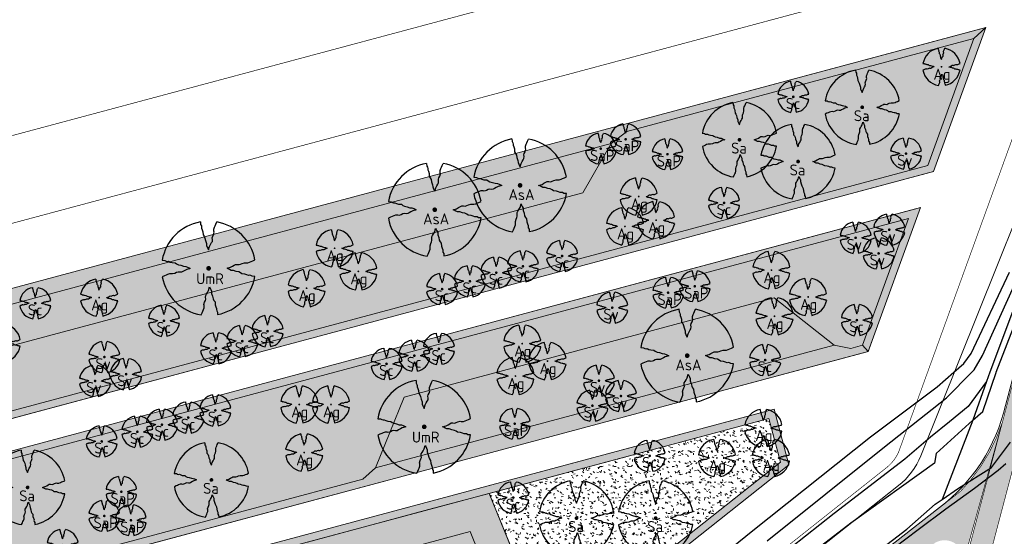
# Model space of a CAD drawing. Header units: metres. Extents: x 102000 to 105000, y 414600 to 420766.
# Tile 101 of 256: x 103096 to 103253, y 418174 to 418256. Entities that reach past the tile are written whole.
import ezdxf

# ---------------------------------------------------------------- set-up
doc = ezdxf.new("R2010")
doc.units = ezdxf.units.M
doc.layers.get('0').update_dxf_attribs({"color": 8})
for name, color, linetype, lineweight in [('00-Ontwerp DKIV', 8, 'Continuous', 0), ('N-GV-GR-BOOM-S', 7, 'Continuous', 25), ('N-WE-GR-BOOM-T35-500', 50, 'Continuous', 35), ('N-WE-GR-GRAS-A', 252, 'Continuous', 18), ('N-WE-GR-GRAS-G', 8, 'Continuous', 18), ('N-WE-GR-OEVERBEPLANTING-A', 252, 'Continuous', 18), ('N-WE-GR-OEVERBEPLANTING-G', 7, 'Continuous', 18)]:
    doc.layers.add(name, color=color, linetype=linetype, lineweight=lineweight)
doc.layers.add('N-WE-GW-WATERGANG_SLOOT_INSTEEK-G', color=7, linetype='Continuous', lineweight=5, true_color=0x00ff01)
doc.styles.add('NLCS-ISO-M500-T35', font='NLCS-ISO.ttf', dxfattribs={"height": 1.75})
pattern_1 = [(0, (0, 0), (2.5, 2.5), [0.3, -2]), (45, (1, 0.5), (-0.282842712, 4.666904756), [0.3, -2]), (30, (0.2, 0.3), (0.568653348, 3.21506351), [0.3, -2]), (15, (0.8, 1.2), (0.964067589, 1.8112354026), [0.3, -2]), (135, (0.4, 5), (-0.070710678, -1.6263455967), [0.3, -2]), (150, (3, 1), (0.5392304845, -1.4660254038), [0.3, -2]), (165, (0.6, 0.1), (0.358630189, -1.752536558), [0.3, -2]), (85, (1, 1), (-2.181693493, 2.600041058), [0.3, -2]), (100, (0, 0), (-2.780294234, 1.946782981), [0.3, -2])]
pattern_2 = [(60, (104972.4853, 420070.89315), (-0.2886752, 0.49999988), [0.144338, -0.433013]), (120, (104972.4853, 420070.89315), (-0.5773502, -1.2e-07), [0.144338, -0.433013]), (270, (104972.4853, 420070.89315), (0.288675, -0.5), [0.125, -0.875])]

# ---------------------------------------------------------------- blocks, each defined once
blk = doc.blocks.new('N-SGR-BOOM_1E GROOTTE')
at = {"ltscale": 0.1}
h = blk.add_hatch(color=256, dxfattribs=at)
edge = h.paths.add_edge_path()
edge.add_arc((-0.002, 0.003), 0.15, 0, 360)
at = {"flags": 128}
for points in [[(-0.524, 2.958), (-0.514, 2.787), (-0.463, 2.705), (-0.451, 2.624), (-0.454, 2.555), (-0.41, 2.449), (-0.369, 2.321), (-0.356, 2.131), (-0.288, 2.041), (-0.234, 1.929), (-0.203, 1.77), (-0.139, 1.593), (-0.134, 1.454), (-0.085, 1.345), (-0.039, 1.25), (-0.004, 1.179), (0.061, 1.399), (0.129, 1.522), (0.191, 1.639), (0.24, 1.72), (0.246, 1.833), (0.231, 1.95), (0.258, 2.041), (0.313, 2.15), (0.354, 2.3), (0.34, 2.361), (0.339, 2.502), (0.381, 2.619), (0.426, 2.713), (0.467, 2.821), (0.53, 2.955)], [(-2.958, 0.518), (-2.785, 0.508), (-2.702, 0.459), (-2.622, 0.446), (-2.554, 0.452), (-2.446, 0.406), (-2.32, 0.364), (-2.13, 0.35), (-2.041, 0.283), (-1.924, 0.226), (-1.766, 0.196), (-1.593, 0.135), (-1.453, 0.13), (-1.344, 0.081), (-1.25, 0.035), (-1.177, -0.002), (-1.397, -0.066), (-1.521, -0.134), (-1.638, -0.196), (-1.719, -0.245), (-1.831, -0.249), (-1.949, -0.235), (-2.041, -0.263), (-2.149, -0.317), (-2.297, -0.358), (-2.359, -0.345), (-2.501, -0.346), (-2.617, -0.388), (-2.711, -0.431), (-2.82, -0.47), (-2.954, -0.535)], [(2.952, -0.515), (2.779, -0.505), (2.697, -0.455), (2.618, -0.442), (2.55, -0.448), (2.439, -0.402), (2.313, -0.36), (2.125, -0.346), (2.034, -0.281), (1.92, -0.225), (1.763, -0.193), (1.588, -0.131), (1.446, -0.126), (1.339, -0.077), (1.244, -0.03), (1.172, 0.006), (1.392, 0.07), (1.515, 0.137), (1.632, 0.2), (1.712, 0.249), (1.824, 0.254), (1.944, 0.238), (2.034, 0.267), (2.142, 0.32), (2.292, 0.363), (2.354, 0.349), (2.494, 0.348), (2.612, 0.389), (2.706, 0.436), (2.815, 0.475), (2.95, 0.538)], [(-0.479, -2.958), (-0.414, -2.824), (-0.373, -2.716), (-0.33, -2.623), (-0.289, -2.505), (-0.288, -2.365), (-0.303, -2.3), (-0.26, -2.151), (-0.208, -2.042), (-0.18, -1.952), (-0.193, -1.835), (-0.188, -1.724), (-0.138, -1.643), (-0.075, -1.526), (-0.007, -1.401), (0.055, -1.181), (0.093, -1.254), (0.137, -1.347), (0.186, -1.456), (0.192, -1.595), (0.254, -1.772), (0.284, -1.931), (0.34, -2.042), (0.407, -2.134), (0.422, -2.322), (0.463, -2.45), (0.508, -2.558), (0.502, -2.626), (0.516, -2.708), (0.565, -2.788), (0.576, -2.941)]]:
    blk.add_lwpolyline(points, dxfattribs=at)
for start, end in [(100.00022, 170.10982), (10.29993, 79.79197), (190.32413, 260.84325), (281.09456, 350.06209)]:
    blk.add_arc((-0.002, 0.003), 3, start, end)
blk = doc.blocks.new('N-SGR-BOOM_3E GROOTTE')
at = {"ltscale": 0.1}
h = blk.add_hatch(color=256, dxfattribs=at)
edge = h.paths.add_edge_path()
edge.add_arc((0, 0), 0.15, 0, 360)
at = {"flags": 128}
for points in [[(-0.3, 1.67), (-0.29, 1.57), (-0.26, 1.52), (-0.25, 1.48), (-0.26, 1.44), (-0.23, 1.38), (-0.21, 1.31), (-0.2, 1.2), (-0.16, 1.15), (-0.13, 1.09), (-0.12, 1), (-0.08, 0.9), (-0.08, 0.82), (-0.05, 0.76), (-0.02, 0.7), (0, 0.66), (0.03, 0.79), (0.07, 0.86), (0.11, 0.92), (0.13, 0.97), (0.14, 1.03), (0.13, 1.1), (0.14, 1.15), (0.18, 1.21), (0.2, 1.29), (0.19, 1.33), (0.19, 1.41), (0.21, 1.47), (0.24, 1.53), (0.26, 1.59), (0.3, 1.66)], [(-1.66, 0.29), (-1.57, 0.29), (-1.52, 0.26), (-1.48, 0.25), (-1.44, 0.26), (-1.38, 0.23), (-1.31, 0.21), (-1.2, 0.2), (-1.15, 0.16), (-1.08, 0.13), (-0.99, 0.11), (-0.9, 0.08), (-0.82, 0.07), (-0.76, 0.05), (-0.7, 0.02), (-0.66, 0), (-0.79, -0.04), (-0.86, -0.07), (-0.92, -0.11), (-0.97, -0.14), (-1.03, -0.14), (-1.1, -0.13), (-1.15, -0.15), (-1.21, -0.18), (-1.29, -0.2), (-1.33, -0.19), (-1.41, -0.19), (-1.47, -0.22), (-1.53, -0.24), (-1.59, -0.26), (-1.66, -0.3)], [(1.66, -0.29), (1.56, -0.28), (1.52, -0.25), (1.47, -0.25), (1.43, -0.25), (1.37, -0.22), (1.3, -0.2), (1.19, -0.19), (1.14, -0.16), (1.08, -0.12), (0.99, -0.11), (0.89, -0.07), (0.81, -0.07), (0.75, -0.04), (0.7, -0.02), (0.66, 0), (0.78, 0.04), (0.85, 0.08), (0.92, 0.11), (0.96, 0.14), (1.03, 0.14), (1.09, 0.14), (1.14, 0.15), (1.2, 0.18), (1.29, 0.21), (1.32, 0.2), (1.4, 0.2), (1.47, 0.22), (1.52, 0.25), (1.58, 0.27), (1.66, 0.3)], [(-0.27, -1.66), (-0.23, -1.59), (-0.21, -1.53), (-0.19, -1.47), (-0.16, -1.41), (-0.16, -1.33), (-0.17, -1.29), (-0.15, -1.21), (-0.12, -1.15), (-0.1, -1.1), (-0.11, -1.03), (-0.11, -0.97), (-0.08, -0.92), (-0.04, -0.86), (0, -0.79), (0.03, -0.66), (0.05, -0.7), (0.08, -0.76), (0.1, -0.82), (0.11, -0.9), (0.14, -0.99), (0.16, -1.08), (0.19, -1.15), (0.23, -1.2), (0.24, -1.3), (0.26, -1.38), (0.28, -1.44), (0.28, -1.48), (0.29, -1.52), (0.32, -1.57), (0.32, -1.65)]]:
    blk.add_lwpolyline(points, dxfattribs=at)
for start, end in [(100.0002, 170.1098), (10.2999, 79.792), (190.3241, 260.8433), (281.0946, 350.0621)]:
    blk.add_arc((0, 0), 1.69, start, end)

msp = doc.modelspace()

# ---------------------------------------------------------------- hatches: boundary and pattern name
at = {"layer": '00-Ontwerp DKIV', "transparency": 33554623}
h = msp.add_hatch(color=256, dxfattribs=at)
h.dxf.hatch_style = 1
edge = h.paths.add_edge_path()
edge.add_line((103241.91, 418172.84), (103237.04, 418169.06))
edge.add_line((103237.04, 418169.06), (103224.72, 418159.5))
edge.add_line((103224.72, 418159.5), (103195.29, 418136.67))
edge.add_line((103195.29, 418136.67), (103174.07, 418118.98))
edge.add_line((103174.07, 418118.98), (103159.55, 418107.67))
edge.add_arc((103154.64, 418113.98), 8, 239.3558, 307.9233, ccw=False)
edge.add_line((103150.56, 418107.09), (103131.39, 418118.45))
edge.add_line((103131.39, 418118.45), (103050.7, 418168.02))
edge.add_line((103050.7, 418168.02), (102961.68, 418219.86))
edge.add_arc((102976.78, 418245.78), 30, 197.9142, 239.7855, ccw=False)
edge.add_line((102948.23, 418236.55), (102929.49, 418296.41))
edge.add_line((102929.49, 418296.41), (102902.99, 418381.02))
edge.add_line((102902.99, 418381.02), (102900.73, 418389.55))
edge.add_line((102900.73, 418389.55), (102895.37, 418414.58))
edge.add_line((102895.37, 418414.58), (102885.66, 418462.03))
edge.add_line((102885.66, 418462.03), (102882.45, 418479.37))
edge.add_line((102882.45, 418479.37), (102872.36, 418525.43))
edge.add_line((102872.36, 418525.43), (102857.35, 418587.99))
edge.add_line((102857.35, 418587.99), (102844.77, 418638.84))
edge.add_line((102844.77, 418638.84), (102835.57, 418673.82))
edge.add_line((102835.57, 418673.82), (102826.36, 418710.37))
edge.add_line((102826.36, 418710.37), (102819.46, 418736.36))
edge.add_line((102819.46, 418736.36), (102810.25, 418770.52))
edge.add_line((102810.25, 418770.52), (102790.88, 418834.33))
edge.add_line((102790.88, 418834.33), (102768.89, 418906.59))
edge.add_line((102768.89, 418906.59), (102754.87, 418952.26))
edge.add_line((102754.87, 418952.26), (102740.92, 418998.11))
edge.add_line((102740.92, 418998.11), (102726.85, 419048.98))
edge.add_line((102726.85, 419048.98), (102713.87, 419098.96))
edge.add_line((102713.87, 419098.96), (102704.4, 419137.62))
edge.add_line((102704.4, 419137.62), (102698.32, 419162.98))
edge.add_line((102698.32, 419162.98), (102685.25, 419221.28))
edge.add_line((102685.25, 419221.28), (102677.09, 419258.62))
edge.add_line((102677.09, 419258.62), (102673.65, 419274.48))
edge.add_arc((102892.48, 419328.13), 225.31, 180.95, 193.7762, ccw=False)
edge.add_line((102667.2, 419324.4), (102667.19, 419324.4))
edge.add_line((102667.19, 419324.4), (102667.2, 419323.29))
edge.add_line((102667.2, 419323.29), (102667.19, 419324.4))
edge.add_line((102667.19, 419324.4), (102667.03, 419344.83))
edge.add_line((102667.03, 419344.83), (102670.54, 419344.86))
edge.add_line((102670.54, 419344.86), (102670.7, 419324.42))
edge.add_arc((102870.45, 419326.04), 199.75, 180.4654, 192.2357)
edge.add_line((102675.23, 419283.71), (102680.51, 419259.36))
edge.add_line((102680.51, 419259.36), (102688.67, 419222.03))
edge.add_line((102688.67, 419222.03), (102701.73, 419163.78))
edge.add_line((102701.73, 419163.78), (102707.8, 419138.45))
edge.add_line((102707.8, 419138.45), (102717.27, 419099.82))
edge.add_line((102717.27, 419099.82), (102730.23, 419049.88))
edge.add_line((102730.23, 419049.88), (102744.28, 418999.08))
edge.add_line((102744.28, 418999.08), (102758.22, 418953.29))
edge.add_line((102758.22, 418953.29), (102772.24, 418907.61))
edge.add_line((102772.24, 418907.61), (102794.22, 418835.35))
edge.add_line((102794.22, 418835.35), (102813.61, 418771.52))
edge.add_line((102813.61, 418771.52), (102822.84, 418737.26))
edge.add_line((102822.84, 418737.26), (102829.75, 418711.25))
edge.add_line((102829.75, 418711.25), (102838.96, 418674.69))
edge.add_line((102838.96, 418674.69), (102848.16, 418639.7))
edge.add_line((102848.16, 418639.7), (102860.75, 418588.81))
edge.add_line((102860.75, 418588.81), (102875.78, 418526.21))
edge.add_line((102875.78, 418526.21), (102885.88, 418480.07))
edge.add_line((102885.88, 418480.07), (102889.09, 418462.7))
edge.add_line((102889.09, 418462.7), (102898.8, 418415.3))
edge.add_line((102898.8, 418415.3), (102904.13, 418390.36))
edge.add_line((102904.13, 418390.36), (102906.37, 418381.92))
edge.add_line((102906.37, 418381.92), (102927.5, 418314.46))
edge.add_line((102927.5, 418314.46), (102951.44, 418238.04))
edge.add_line((102951.44, 418238.04), (102951.58, 418237.6))
edge.add_arc((102975.29, 418245.52), 25, 198.4563, 228.3848)
edge.add_arc((102959.04, 418227.18), 0.501, 224.6819, 239.4934)
edge.add_line((102958.79, 418226.75), (102966.63, 418221.42))
edge.add_line((102966.63, 418221.42), (103052.75, 418171.45))
edge.add_line((103052.75, 418171.45), (103133.46, 418121.88))
edge.add_line((103133.46, 418121.88), (103152.6, 418110.54))
edge.add_arc((103154.64, 418113.98), 4, 239.3558, 307.9233)
edge.add_line((103157.1, 418110.82), (103171.55, 418122.08))
edge.add_line((103171.55, 418122.08), (103192.82, 418139.82))
edge.add_line((103192.82, 418139.82), (103226.37, 418165.84))
edge.add_line((103226.37, 418165.84), (103230.53, 418169.07))
edge.add_line((103230.53, 418169.07), (103233.88, 418171.66))
edge.add_line((103233.88, 418171.66), (103245.99, 418181.06))
edge.add_arc((103225.14, 418201.21), 28.99, 315.9675, 341.3536)
edge.add_line((103252.61, 418191.94), (103246.35, 418169.47))
edge.add_arc((103243.43, 418170.23), 3.02, 345.338, 480.2042)
h = msp.add_hatch(color=256, dxfattribs=at)
h.dxf.hatch_style = 1
edge = h.paths.add_edge_path()
edge.add_line((102886.9, 416781.55), (102904.84, 416850.64))
edge.add_line((102904.84, 416850.64), (102928.19, 416939.15))
edge.add_line((102928.19, 416939.15), (102953.56, 417035.86))
edge.add_line((102953.56, 417035.86), (102978.87, 417132.59))
edge.add_line((102978.87, 417132.59), (103004.22, 417229.32))
edge.add_line((103004.22, 417229.32), (103029.53, 417326.07))
edge.add_line((103029.53, 417326.07), (103055.68, 417425.95))
edge.add_line((103055.68, 417425.95), (103080.17, 417519.56))
edge.add_line((103080.17, 417519.56), (103105.56, 417616.34))
edge.add_line((103105.56, 417616.34), (103130.84, 417713.01))
edge.add_line((103130.84, 417713.01), (103156.04, 417809.8))
edge.add_line((103156.04, 417809.8), (103181.49, 417906.51))
edge.add_line((103181.49, 417906.51), (103206.38, 418001.72))
edge.add_arc((103225.69, 417996.42), 20.03, 148.2907, 164.6587, ccw=False)
edge.add_arc((103191.64, 418017.46), 20, 328.2852, 344.8956)
edge.add_line((103210.95, 418012.25), (103219.02, 418043.1))
edge.add_arc((103199.68, 418048.21), 20, 345.2137, 362.334)
edge.add_arc((103239.65, 418049.83), 20, 165.3297, 182.3256, ccw=False)
edge.add_line((103220.3, 418054.9), (103232.12, 418100.04))
edge.add_line((103232.12, 418100.04), (103242.56, 418140.06))
edge.add_line((103242.56, 418140.06), (103250.16, 418168.97))
edge.add_line((103250.16, 418168.97), (103293.88, 418334.46))
edge.add_line((103293.88, 418334.46), (103297.17, 418351.1))
edge.add_arc((103267.5, 418356.96), 30.25, 348.8207, 407.0551)
edge.add_arc((103314.5, 418407.47), 38.75, 204.5183, 227.0551, ccw=False)
edge.add_arc((103314.5, 418407.47), 38.75, 197.206, 204.5183, ccw=False)
edge.add_arc((103314.5, 418407.47), 38.75, 192.769, 197.206, ccw=False)
edge.add_arc((103314.5, 418407.47), 38.75, 184.7464, 192.769, ccw=False)
edge.add_arc((103314.5, 418407.47), 38.75, 114.5178, 184.7464, ccw=False)
edge.add_arc((103280.48, 418441.33), 18, 4.4601, 5.3047)
edge.add_arc((103280.48, 418441.33), 18, 5.3047, 11.5456)
edge.add_line((103298.11, 418444.93), (103297.89, 418446.04))
edge.add_line((103297.89, 418446.04), (103297.84, 418446.29))
edge.add_arc((103314.5, 418407.47), 42.25, 113.2363, 115.0728)
edge.add_arc((103295.75, 418447.55), 2, 194.986, 295.0728, ccw=False)
edge.add_line((103293.82, 418447.03), (103291.9, 418454.22))
edge.add_line((103291.9, 418454.22), (103288.51, 418453.32))
edge.add_line((103288.51, 418453.32), (103290.96, 418444.17))
edge.add_arc((103289.03, 418443.65), 2, -54.8547, 14.986, ccw=False)
edge.add_arc((103314.5, 418407.47), 42.25, 125.1453, 186.0532)
edge.add_arc((103314.5, 418407.47), 42.25, 186.0532, 192.9535)
edge.add_arc((103314.5, 418407.47), 42.25, 192.9535, 197.0227)
edge.add_arc((103314.5, 418407.47), 42.25, 197.0227, 203.2368)
edge.add_arc((103314.5, 418407.47), 42.25, 203.2368, 227.0551)
edge.add_arc((103267.5, 418356.96), 26.75, -11.1793, 47.0551, ccw=False)
edge.add_line((103293.74, 418351.77), (103290.45, 418335.14))
edge.add_line((103290.45, 418335.14), (103246.78, 418169.85))
edge.add_line((103246.78, 418169.85), (103239.17, 418140.95))
edge.add_line((103239.17, 418140.95), (103239.17, 418140.94))
edge.add_line((103239.17, 418140.94), (103228.73, 418100.92))
edge.add_line((103228.73, 418100.92), (103216.92, 418055.78))
edge.add_arc((103236.27, 418050.72), 20, 165.3308, 182.3256)
edge.add_arc((103196.3, 418049.09), 20, -14.7863, 2.334, ccw=False)
edge.add_line((103215.63, 418043.99), (103207.6, 418013.28))
edge.add_arc((103188.25, 418018.34), 20, 328.2852, 345.318, ccw=False)
edge.add_arc((103222.28, 417997.32), 20, 148.2852, 164.6763)
edge.add_line((103202.99, 418002.6), (103178.1, 417907.4))
edge.add_line((103178.1, 417907.4), (103152.66, 417810.68))
edge.add_line((103152.66, 417810.68), (103127.45, 417713.89))
edge.add_line((103127.45, 417713.89), (103102.18, 417617.22))
edge.add_line((103102.18, 417617.22), (103076.78, 417520.45))
edge.add_line((103076.78, 417520.45), (103052.29, 417426.84))
edge.add_line((103052.29, 417426.84), (103026.15, 417326.95))
edge.add_line((103026.15, 417326.95), (103000.83, 417230.21))
edge.add_line((103000.83, 417230.21), (102975.49, 417133.48))
edge.add_line((102975.49, 417133.48), (102950.17, 417036.74))
edge.add_line((102950.17, 417036.74), (102924.8, 416940.04))
edge.add_line((102924.8, 416940.04), (102901.62, 416852.18))
edge.add_line((102901.62, 416852.18), (102877.33, 416758.81))
edge.add_arc((102909.74, 416750.34), 33.5, 165.3461, 192.0759)
edge.add_line((102876.99, 416743.33), (102877.08, 416742.86))
edge.add_arc((102848.36, 416736.65), 29.38, -11.7608, 12.2022, ccw=False)
edge.add_line((102877.13, 416730.66), (102880.91, 416746.96))
edge.add_arc((102880.42, 416747.08), 0.5, 186.3319, 346.473, ccw=False)
edge.add_arc((102909.74, 416750.34), 30, 165.3461, 186.3319, ccw=False)
edge.add_line((102880.72, 416757.92), (102883.48, 416768.49))
edge.add_arc((102888.32, 416767.23), 5, 75.3174, 165.3461, ccw=False)
edge.add_line((102889.59, 416772.06), (102894.48, 416770.78))
edge.add_arc((102892.46, 416763.04), 8, 29.1317, 75.3174, ccw=False)
edge.add_line((102899.45, 416766.94), (102899.75, 416766.39))
edge.add_line((102899.75, 416766.39), (102902.8, 416768.11))
edge.add_line((102902.8, 416768.11), (102902.4, 416768.83))
edge.add_arc((102892.79, 416763.47), 11, 29.1317, 75.3174)
edge.add_line((102895.58, 416774.11), (102890.47, 416775.45))
edge.add_arc((102891.74, 416780.29), 5, 165.3461, 255.3174, ccw=False)
at = {"layer": 'N-WE-GR-GRAS-A'}
h = msp.add_hatch(dxfattribs=at)
h.set_pattern_fill('AGR-GRAS_01-SO', color=256, scale=0.1, pattern_type=2)
h.set_pattern_definition(pattern_1)
h.paths.add_polyline_path([(103036.27, 418196.44), (103082.14, 418208.72), (103085.25, 418208.31), (103093.09, 418203.78), (103185.8, 418228.6), (103190.32, 418236.44), (103192.81, 418238.35), (103248.09, 418253.14), (103240.77, 418232.96), (103057.31, 418183.85)])
h = msp.add_hatch(dxfattribs=at)
h.set_pattern_fill('AGR-GRAS_01-SO', color=256, scale=0.1, pattern_type=2)
h.set_pattern_definition(pattern_1)
h.paths.add_polyline_path([(103085.25, 418208.31), (103093.09, 418203.78), (103185.8, 418228.6), (103190.32, 418236.44)])
h = msp.add_hatch(dxfattribs=at)
h.set_pattern_fill('AGR-GRAS_01-SO', color=256, scale=0.1, pattern_type=2)
h.set_pattern_definition(pattern_1)
h.paths.add_polyline_path([(103066.13, 418178.56), (103237.69, 418224.48), (103230.36, 418204.3), (103228.49, 418203.8), (103225.86, 418204.34), (103216.29, 418211.85), (103157.3, 418196.06), (103152.76, 418184.77), (103150.75, 418182.99), (103087.16, 418165.97)])
h = msp.add_hatch(dxfattribs=at)
h.set_pattern_fill('AGR-GRAS_01-SO', color=256, scale=0.1, pattern_type=2)
h.set_pattern_definition(pattern_1)
h.paths.add_polyline_path([(103152.76, 418184.77), (103157.3, 418196.06), (103216.29, 418211.85), (103225.86, 418204.34)])
h = msp.add_hatch(dxfattribs=at)
h.set_pattern_fill('AGR-GRAS_01-SO', color=256, scale=0.1, pattern_type=2)
h.set_pattern_definition(pattern_1)
h.paths.add_polyline_path([(103215.4, 418192.64), (103217.26, 418185.7), (103180.63, 418156.68), (103170.88, 418180.72)])
h = msp.add_hatch(dxfattribs=at)
h.set_pattern_fill('AGR-GRAS_01-SO', color=256, scale=0.1, pattern_type=2)
h.set_pattern_definition(pattern_1)
edge = h.paths.add_edge_path()
edge.add_line((103099.66, 418161.64), (103170.9, 418180.72))
edge.add_line((103170.9, 418180.72), (103180.63, 418156.68))
edge.add_line((103180.63, 418156.68), (103150.64, 418132.93))
edge.add_arc((103148.76, 418136.17), 3.75, 244.5226, 300.1783, ccw=False)
edge.add_line((103147.15, 418132.79), (103099.66, 418161.64))
at = {"layer": 'N-WE-GR-OEVERBEPLANTING-A'}
h = msp.add_hatch(dxfattribs=at)
h.set_pattern_fill('AGR-BEPLANTING_SOORT_01-SO', color=256, scale=0.1, pattern_type=2)
h.set_pattern_definition([(60, (103359.4772, 418363.43626), (-0.2886752, 0.4999999), [0.144338, -0.433013]), (120, (103359.4772, 418363.43626), (-0.5773502, -1e-07), [0.144338, -0.433013]), (270, (103359.47722, 418363.43626), (0.288675, -0.5), [0.125, -0.875])])
h.paths.add_polyline_path([(103036.27, 418196.44), (103033.22, 418196.87), (103250, 418254.9), (103248.09, 418253.14), (103192.81, 418238.35), (103190.32, 418236.44), (103085.25, 418208.31), (103082.14, 418208.72)])
h = msp.add_hatch(dxfattribs=at)
h.set_pattern_fill('AGR-BEPLANTING_SOORT_01-SO', color=256, scale=0.1, pattern_type=2)
h.set_pattern_definition(pattern_2)
h.paths.add_polyline_path([(103033.22, 418196.87), (103036.27, 418196.44), (103057.31, 418183.85), (103240.77, 418232.96), (103248.09, 418253.14), (103250, 418254.9), (103241.68, 418231.97), (103057.13, 418182.56)])
h = msp.add_hatch(dxfattribs=at)
h.set_pattern_fill('AGR-BEPLANTING_SOORT_01-SO', color=256, scale=0.1, pattern_type=2)
h.set_pattern_definition(pattern_2)
h.paths.add_polyline_path([(103063.09, 418178.98), (103066.13, 418178.56), (103237.69, 418224.48), (103230.36, 418204.3), (103231.28, 418203.3), (103239.6, 418226.23)])
h = msp.add_hatch(dxfattribs=at)
h.set_pattern_fill('AGR-BEPLANTING_SOORT_01-SO', color=256, scale=0.1, pattern_type=2)
h.set_pattern_definition(pattern_2)
h.paths.add_polyline_path([(103063.09, 418178.98), (103066.13, 418178.56), (103087.16, 418165.97), (103150.75, 418182.99), (103152.76, 418184.77), (103225.86, 418204.34), (103228.49, 418203.8), (103230.36, 418204.3), (103231.28, 418203.3), (103086.98, 418164.68)])
h = msp.add_hatch(dxfattribs=at)
h.set_pattern_fill('AGR-BEPLANTING_SOORT_01-SO', color=256, scale=0.1, pattern_type=2)
h.set_pattern_definition([(60, (0, 0), (-0.2886752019, 0.49999988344), [0.144338, -0.433013]), (120, (0, 0), (-0.5773502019, -1.1656e-07), [0.144338, -0.433013]), (270, (0, 0), (0.288675, -0.5), [0.125, -0.875])])
h.paths.add_polyline_path([(103181.1, 418155.52), (103147.29, 418128.74), (103093, 418161.1), (103216.25, 418194.11), (103218.62, 418185.24)])
edge = h.paths.add_edge_path(flags=16)
edge.add_line((103180.63, 418156.68), (103217.26, 418185.7))
edge.add_line((103217.26, 418185.7), (103215.4, 418192.64))
edge.add_line((103215.4, 418192.64), (103099.66, 418161.64))
edge.add_line((103099.66, 418161.64), (103147.15, 418132.79))
edge.add_arc((103148.76, 418136.17), 3.75, 244.5226, 300.1783)
edge.add_line((103150.64, 418132.93), (103180.63, 418156.68))

# ---------------------------------------------------------------- linework, layer by layer
for p, q in [((103251.67, 418200), (103270.54, 418249.12)), ((103247.69, 418203), (103253.8, 418215.97)), ((103249.49, 418202.65), (103255.25, 418215.47)), ((103255.04, 418211.74), (103250.64, 418200)), ((103246.49, 418201.41), (103247.69, 418203)), ((103248.17, 418200.39), (103249.49, 418202.65)), ((103244.9, 418200), (103246.49, 418201.41)), ((103242.27, 418197.67), (103244.9, 418200)), ((103243.74, 418195.95), (103247.78, 418200)), ((103247.78, 418200), (103248.17, 418200.39)), ((103249.55, 418193.78), (103251.66, 418199.98)), ((103250.64, 418200), (103250.09, 418198.54)), ((103251.66, 418199.98), (103251.67, 418200)), ((103250.09, 418198.54), (103247.21, 418194.57)), ((103250.09, 418198.54), (103247.91, 418192.37)), ((103231.62, 418189.74), (103242.27, 418197.67)), ((103233.84, 418188.14), (103243.74, 418195.95)), ((103247.21, 418194.57), (103244.21, 418192.09)), ((103247.91, 418192.37), (103249.55, 418193.78)), ((103244.21, 418192.09), (103241.18, 418189.67)), ((103247.91, 418192.37), (103242.07, 418187.05)), ((103247.91, 418192.37), (103243.05, 418179.76)), ((103212.88, 418174.82), (103231.62, 418189.74)), ((103241.18, 418189.67), (103237.09, 418186.17)), ((103250.9, 418184.85), (103253.95, 418188.87)), ((103215.18, 418173.16), (103233.84, 418188.14)), ((103242.07, 418187.05), (103241.84, 418185.52)), ((103237.09, 418186.17), (103225.82, 418177.53)), ((103241.84, 418185.52), (103228.51, 418175.95)), ((103253.18, 418185.42), (103251.98, 418184.36)), ((103245.66, 418181.54), (103250.9, 418184.85)), ((103251.98, 418184.36), (103248.2, 418181.47)), ((103243.05, 418179.76), (103245.66, 418181.54)), ((103248.2, 418181.47), (103243.64, 418178.2)), ((103241.93, 418179), (103243.05, 418179.76)), ((103225.82, 418177.53), (103211.79, 418166.41)), ((103237.43, 418175.01), (103241.93, 418179)), ((103243.64, 418178.2), (103239.23, 418174.92)), ((103228.51, 418175.95), (103211.23, 418162.77)), ((103187.78, 418154.53), (103212.88, 418174.82)), ((103227.83, 418167.74), (103237.43, 418175.01)), ((103239.23, 418174.92), (103235.29, 418171.93))]:
    msp.add_line(p, q)
at = {"layer": '00-Ontwerp DKIV', "transparency": 33554687}
for points in [[(103156.04, 417809.8, 0.1, 0.1, 0), (103181.49, 417906.51, 0.1, 0.1, 0), (103206.38, 418001.72, 0.1, 0.1, -0.07154), (103208.65, 418006.94, 0.1, 0.1, 0.072604), (103210.95, 418012.25, 0.1, 0.1, 0), (103219.02, 418043.1, 0.1, 0.1, 0.074841), (103219.67, 418049.02, 0.1, 0.1, -0.074295), (103220.3, 418054.9, 0.1, 0.1, 0), (103232.12, 418100.04, 0.1, 0.1, 0), (103242.56, 418140.06, 0.1, 0.1, 0), (103250.16, 418168.97, 0.1, 0.1, 0), (103293.88, 418334.46, 0.1, 0.1, 0), (103297.17, 418351.1, 0.1, 0.1, 0.259709), (103288.1, 418379.1, 0.1, 0.1, -0.098653), (103279.25, 418391.39, 0.1, 0.1, -0.031917), (103277.49, 418396.01, 0.1, 0.1, -0.019362), (103276.71, 418398.91, 0.1, 0.1, -0.03502), (103275.89, 418404.26, 0.1, 0.1, -0.316396), (103298.42, 418442.73, 0.1, 0.1, 0.003685)], [(103290.18, 418442.02, 0.1, 0.1, 0.272199), (103272.49, 418403.01, 0.1, 0.1, 0.030118), (103273.33, 418398, 0.1, 0.1, 0.017757), (103274.11, 418395.1, 0.1, 0.1, 0.027121), (103275.68, 418390.8, 0.1, 0.1, 0.104303), (103285.72, 418376.54, 0.1, 0.1, -0.259709), (103293.74, 418351.77, 0.1, 0.1, 0), (103290.45, 418335.14, 0.1, 0.1, 0), (103246.78, 418169.85, 0.1, 0.1, 0), (103239.17, 418140.95, 0.1, 0.1, 0), (103239.17, 418140.94, 0.1, 0.1, 0), (103228.73, 418100.92, 0.1, 0.1, 0), (103216.92, 418055.78, 0.1, 0.1, 0.07429), (103216.28, 418049.91, 0.1, 0.1, -0.074841), (103215.63, 418043.99, 0.1, 0.1, 0), (103207.6, 418013.28, 0.1, 0.1, -0.074457), (103205.27, 418007.83, 0.1, 0.1, 0.071642), (103202.99, 418002.6, 0.1, 0.1, 0), (103178.1, 417907.4, 0.1, 0.1, 0), (103152.66, 417810.68, 0.1, 0.1, 0)]]:
    msp.add_lwpolyline(points, format="xyseb", dxfattribs=at)
at = {"layer": '00-Ontwerp DKIV', "transparency": 33554687, "const_width": 0.1, "flags": 128}
for points in [[(103085.73, 418163.01), (103151.61, 418123.75, 0.283603), (103156.85, 418123.56), (103195.4, 418154.1), (103234.1, 418184.75, 0.157781), (103236.37, 418188.02), (103261.79, 418258.05), (103281.88, 418337.14), (103285.85, 418353.22, 0.237238), (103281.39, 418369.51, -0.045891), (103273.76, 418378.04, 0.319701), (103268.11, 418380.25), (103141.07, 418346.24), (103143.65, 418336.58), (103207.18, 418353.59), (103232.11, 418260.48), (103068.43, 418216.65)], [(103018.13, 418199.3), (103149.8, 418120.86, 0.289942), (103158.79, 418120.74), (103236.07, 418181.95, 0.132606), (103239.65, 418186.7), (103244.35, 418198.4), (103270.92, 418264.51)]]:
    msp.add_lwpolyline(points, format="xyb", dxfattribs=at)
msp.add_lwpolyline([(103225.53, 418272.68), (103067.85, 418230.47)], dxfattribs=at)
for points in [[(103067.69, 418185.39), (103043.71, 418199.68), (103250, 418254.9), (103241.68, 418231.97)], [(103097.67, 418167.54), (103073.69, 418181.82), (103239.6, 418226.23), (103231.28, 418203.3)], [(103218.62, 418185.24), (103167.71, 418144.92), (103145.54, 418138.98), (103103.46, 418163.9), (103216.25, 418194.11)]]:
    msp.add_lwpolyline(points, close=True, dxfattribs=at)
at = {"layer": '00-Ontwerp DKIV', "transparency": 33554687, "const_width": 0.1}
msp.add_lwpolyline([(103233.88, 418171.66), (103245.99, 418181.06, 0.111223), (103252.61, 418191.94), (103246.35, 418169.47, 0.667335)], format="xyb", dxfattribs=at)
at = {"layer": 'N-WE-GR-GRAS-G'}
for points in [[(103036.27, 418196.44), (103082.14, 418208.72), (103085.25, 418208.31), (103093.09, 418203.78), (103185.8, 418228.6), (103190.32, 418236.44), (103192.81, 418238.35), (103248.09, 418253.14), (103240.77, 418232.96), (103057.31, 418183.85)], [(103085.25, 418208.31), (103093.09, 418203.78), (103185.8, 418228.6), (103190.32, 418236.44)], [(103066.13, 418178.56), (103237.69, 418224.48), (103230.36, 418204.3), (103228.49, 418203.8), (103225.86, 418204.34), (103216.29, 418211.85), (103157.3, 418196.06), (103152.76, 418184.77), (103150.75, 418182.99), (103087.16, 418165.97)], [(103152.76, 418184.77), (103157.3, 418196.06), (103216.29, 418211.85), (103225.86, 418204.34)], [(103215.4, 418192.64), (103217.26, 418185.7), (103180.63, 418156.68), (103180.63, 418156.68), (103170.88, 418180.72)]]:
    msp.add_lwpolyline(points, close=True, dxfattribs=at)
at = {"layer": 'N-WE-GR-GRAS-G', "color": 0}
msp.add_lwpolyline([(103180.63, 418156.68), (103217.26, 418185.7), (103215.4, 418192.64), (103099.66, 418161.64), (103147.15, 418132.79, 0.247733), (103150.64, 418132.93)], format="xyb", close=True, dxfattribs=at)
at = {"layer": 'N-WE-GR-GRAS-G'}
for points in [[(103175.31, 418169.8, -1.1), (103170.88, 418180.72, -1.1), (103161.22, 418178.13, -1.1), (103151.56, 418175.54, -1.1), (103141.9, 418172.96, -1.1)], [(103148.64, 418137.85, 0.6), (103153.95, 418142.05, 0.6), (103161.78, 418148.26, 0.6), (103169.62, 418154.47, 0.6), (103174.47, 418158.31, 0.6), (103170.61, 418167.81, 0.6), (103167.85, 418174.63, 0.6), (103162.54, 418173.2, 0.6), (103152.88, 418170.62, 0.6), (103143.22, 418168.03, 0.6), (103133.56, 418165.44, 0.6), (103123.9, 418162.86, 0.6), (103114.24, 418160.27, 0.6), (103112.51, 418159.8, 0.6), (103116.21, 418157.55, 0.6), (103124.75, 418152.36, 0.6), (103128.61, 418150.02, 0.6), (103133.3, 418147.17, 0.6), (103141.84, 418141.98, 0.6), (103148.64, 418137.85, 0.6)]]:
    msp.add_polyline3d(points, dxfattribs=at)
at = {"layer": 'N-WE-GR-OEVERBEPLANTING-G'}
for points in [[(103036.27, 418196.44), (103033.22, 418196.87), (103250, 418254.9), (103248.09, 418253.14), (103192.81, 418238.35), (103190.32, 418236.44), (103085.25, 418208.31), (103082.14, 418208.72)], [(103033.22, 418196.87), (103036.27, 418196.44), (103057.31, 418183.85), (103240.77, 418232.96), (103248.09, 418253.14), (103250, 418254.9), (103241.68, 418231.97), (103057.13, 418182.56)], [(103063.09, 418178.98), (103066.13, 418178.56), (103237.69, 418224.48), (103230.36, 418204.3), (103231.28, 418203.3), (103239.6, 418226.23)], [(103063.09, 418178.98), (103066.13, 418178.56), (103087.16, 418165.97), (103150.75, 418182.99), (103152.76, 418184.77), (103225.86, 418204.34), (103228.49, 418203.8), (103230.36, 418204.3), (103231.28, 418203.3), (103086.98, 418164.68)], [(103181.1, 418155.52), (103147.29, 418128.74), (103093, 418161.1), (103216.25, 418194.11), (103218.62, 418185.24)]]:
    msp.add_lwpolyline(points, close=True, dxfattribs=at)
at = {"layer": 'N-WE-GW-WATERGANG_SLOOT_INSTEEK-G', "color": 8}
for points in [[(103289.35, 418335.19), (103267.13, 418255.08), (103239.65, 418186.7, -0.132606), (103236.07, 418181.95), (103158.79, 418120.74, -0.29941), (103149.39, 418121.08), (103128.59, 418133.49), (103112.68, 418142.97), (103096.44, 418152.65), (103069.22, 418168.86)], [(103052.75, 418171.45), (103133.46, 418121.88), (103152.6, 418110.54, 0.308441), (103157.1, 418110.82), (103171.55, 418122.08), (103192.82, 418139.82), (103226.37, 418165.84), (103230.53, 418169.07), (103230.65, 418169.16), (103233.88, 418171.66), (103235.54, 418172.96), (103242.62, 418178.44, 0.17374), (103253.14, 418194.7), (103290.25, 418334.38)]]:
    msp.add_lwpolyline(points, format="xyb", dxfattribs=at)

# ---------------------------------------------------------------- block references
at = {"layer": 'N-GV-GR-BOOM-S', "transparency": 33554687}
for name, p, xscale, yscale, zscale in [('N-SGR-BOOM_1E GROOTTE', (103242.94, 418248.65), 0.9993405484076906, 0.9993405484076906, 0.9993405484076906), ('N-SGR-BOOM_1E GROOTTE', (103230.31, 418242.2), 2.00195906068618, 2.00195906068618, 2.00195906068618), ('N-SGR-BOOM_3E GROOTTE', (103219.32, 418243.87), 1.484589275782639, 1.484589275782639, 1.484589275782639), ('N-SGR-BOOM_1E GROOTTE', (103210.75, 418237.03), 2.00195906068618, 2.00195906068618, 2.00195906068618), ('N-SGR-BOOM_3E GROOTTE', (103192.61, 418237.11), 1.465345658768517, 1.465345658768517, 1.465345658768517), ('N-SGR-BOOM_1E GROOTTE', (103220.09, 418233.56), 2.00195906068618, 2.00195906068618, 2.00195906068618), ('N-SGR-BOOM_1E GROOTTE', (103175.8, 418229.76), 2.501444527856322, 2.501444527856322, 2.501444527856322), ('N-SGR-BOOM_3E GROOTTE', (103188.64, 418235.62), 1.465345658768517, 1.465345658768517, 1.465345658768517), ('N-SGR-BOOM_3E GROOTTE', (103199.27, 418234.73), 1.465345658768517, 1.465345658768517, 1.465345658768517), ('N-SGR-BOOM_3E GROOTTE', (103237.29, 418234.83), 1.484589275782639, 1.484589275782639, 1.484589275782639), ('N-SGR-BOOM_1E GROOTTE', (103162.2, 418225.88), 2.501444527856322, 2.501444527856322, 2.501444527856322), ('N-SGR-BOOM_1E GROOTTE', (103194.69, 418227.99), 0.9993405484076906, 0.9993405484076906, 0.9993405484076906), ('N-SGR-BOOM_3E GROOTTE', (103208.3, 418226.98), 1.484589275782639, 1.484589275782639, 1.484589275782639), ('N-SGR-BOOM_1E GROOTTE', (103192.5, 418223.23), 0.9993405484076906, 0.9993405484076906, 0.9993405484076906), ('N-SGR-BOOM_1E GROOTTE', (103197.47, 418224.22), 0.9993405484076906, 0.9993405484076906, 0.9993405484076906), ('N-SGR-BOOM_3E GROOTTE', (103234.61, 418222.71), 1.484589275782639, 1.484589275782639, 1.484589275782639), ('N-SGR-BOOM_1E GROOTTE', (103126.16, 418216.55), 2.501070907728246, 2.501070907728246, 2.501070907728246), ('N-SGR-BOOM_3E GROOTTE', (103229.25, 418221.42), 1.484589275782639, 1.484589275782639, 1.484589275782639), ('N-SGR-BOOM_1E GROOTTE', (103146.24, 418219.75), 0.9993405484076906, 0.9993405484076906, 0.9993405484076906), ('N-SGR-BOOM_3E GROOTTE', (103182.49, 418218.53), 1.484589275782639, 1.484589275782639, 1.484589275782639), ('N-SGR-BOOM_3E GROOTTE', (103232.92, 418218.93), 1.484589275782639, 1.484589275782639, 1.484589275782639), ('N-SGR-BOOM_1E GROOTTE', (103150.02, 418216.07), 0.9993405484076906, 0.9993405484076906, 0.9993405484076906), ('N-SGR-BOOM_3E GROOTTE', (103171.99, 418215.86), 1.484589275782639, 1.484589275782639, 1.484589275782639), ('N-SGR-BOOM_3E GROOTTE', (103176.24, 418216.88), 1.484589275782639, 1.484589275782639, 1.484589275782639), ('N-SGR-BOOM_1E GROOTTE', (103215.84, 418216.27), 0.9993405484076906, 0.9993405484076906, 0.9993405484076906), ('N-SGR-BOOM_3E GROOTTE', (103167.79, 418214.5), 1.484589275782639, 1.484589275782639, 1.484589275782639), ('N-SGR-BOOM_1E GROOTTE', (103141.77, 418213.39), 0.9993405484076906, 0.9993405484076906, 0.9993405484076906), ('N-SGR-BOOM_3E GROOTTE', (103163.37, 418213.25), 1.484589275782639, 1.484589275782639, 1.484589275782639), ('N-SGR-BOOM_3E GROOTTE', (103203.63, 418213.7), 1.465345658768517, 1.465345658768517, 1.465345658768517), ('N-SGR-BOOM_1E GROOTTE', (103108.72, 418211.9), 0.9993405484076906, 0.9993405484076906, 0.9993405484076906), ('N-SGR-BOOM_3E GROOTTE', (103199.38, 418212.68), 1.465345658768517, 1.465345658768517, 1.465345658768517), ('N-SGR-BOOM_1E GROOTTE', (103221.69, 418212), 0.9993405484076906, 0.9993405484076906, 0.9993405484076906), ('N-SGR-BOOM_3E GROOTTE', (103098.54, 418211), 1.484589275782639, 1.484589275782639, 1.484589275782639), ('N-SGR-BOOM_3E GROOTTE', (103190.47, 418210.29), 1.484589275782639, 1.484589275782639, 1.484589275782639), ('N-SGR-BOOM_3E GROOTTE', (103119.04, 418208.2), 1.484589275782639, 1.484589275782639, 1.484589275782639), ('N-SGR-BOOM_1E GROOTTE', (103216.33, 418208.92), 0.9993405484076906, 0.9993405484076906, 0.9993405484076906), ('N-SGR-BOOM_3E GROOTTE', (103229.45, 418208.31), 1.484589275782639, 1.484589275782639, 1.484589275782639), ('N-SGR-BOOM_3E GROOTTE', (103135.55, 418206.55), 1.484589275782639, 1.484589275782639, 1.484589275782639), ('N-SGR-BOOM_1E GROOTTE', (103202.42, 418202.64), 2.501444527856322, 2.501444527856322, 2.501444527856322), ('N-SGR-BOOM_1E GROOTTE', (103093.19, 418204.68), 0.9993405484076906, 0.9993405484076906, 0.9993405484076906), ('N-SGR-BOOM_3E GROOTTE', (103131.52, 418204.96), 1.484589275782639, 1.484589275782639, 1.484589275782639), ('N-SGR-BOOM_1E GROOTTE', (103176.13, 418204.56), 0.9993405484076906, 0.9993405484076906, 0.9993405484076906), ('N-SGR-BOOM_3E GROOTTE', (103127.32, 418203.83), 1.484589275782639, 1.484589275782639, 1.484589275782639), ('N-SGR-BOOM_3E GROOTTE', (103162.85, 418203.73), 1.484589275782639, 1.484589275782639, 1.484589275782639), ('N-SGR-BOOM_3E GROOTTE', (103109.55, 418202.43), 1.484589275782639, 1.484589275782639, 1.484589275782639), ('N-SGR-BOOM_3E GROOTTE', (103158.94, 418202.65), 1.484589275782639, 1.484589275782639, 1.484589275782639), ('N-SGR-BOOM_1E GROOTTE', (103180.16, 418201.78), 0.9993405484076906, 0.9993405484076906, 0.9993405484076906), ('N-SGR-BOOM_3E GROOTTE', (103214.84, 418201.95), 1.484589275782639, 1.484589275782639, 1.484589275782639), ('N-SGR-BOOM_3E GROOTTE', (103154.51, 418201.34), 1.484589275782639, 1.484589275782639, 1.484589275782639), ('N-SGR-BOOM_3E GROOTTE', (103108.07, 418198.62), 1.484589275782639, 1.484589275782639, 1.484589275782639), ('N-SGR-BOOM_3E GROOTTE', (103113.01, 418199.7), 1.484589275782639, 1.484589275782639, 1.484589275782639), ('N-SGR-BOOM_1E GROOTTE', (103175.05, 418199.4), 0.9993405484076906, 0.9993405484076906, 0.9993405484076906), ('N-SGR-BOOM_3E GROOTTE', (103188.35, 418198.66), 1.484589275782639, 1.484589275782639, 1.484589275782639), ('N-SGR-BOOM_1E GROOTTE', (103160.52, 418191.31), 2.501070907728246, 2.501070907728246, 2.501070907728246), ('N-SGR-BOOM_3E GROOTTE', (103191.86, 418196.22), 1.484589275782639, 1.484589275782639, 1.484589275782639), ('N-SGR-BOOM_3E GROOTTE', (103127.22, 418193.92), 1.484589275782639, 1.484589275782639, 1.484589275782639), ('N-SGR-BOOM_1E GROOTTE', (103140.6, 418194.87), 0.9993405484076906, 0.9993405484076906, 0.9993405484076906), ('N-SGR-BOOM_1E GROOTTE', (103145.66, 418194.87), 0.9993405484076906, 0.9993405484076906, 0.9993405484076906), ('N-SGR-BOOM_3E GROOTTE', (103187.32, 418194.68), 1.484589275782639, 1.484589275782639, 1.484589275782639), ('N-SGR-BOOM_3E GROOTTE', (103122.91, 418192.79), 1.484589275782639, 1.484589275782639, 1.484589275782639), ('N-SGR-BOOM_3E GROOTTE', (103118.71, 418191.65), 1.484589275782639, 1.484589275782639, 1.484589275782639), ('N-SGR-BOOM_3E GROOTTE', (103174.94, 418191.81), 1.465345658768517, 1.465345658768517, 1.465345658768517), ('N-SGR-BOOM_1E GROOTTE', (103214.56, 418191.12), 0.9993405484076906, 0.9993405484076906, 0.9993405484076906), ('N-SGR-BOOM_3E GROOTTE', (103114.8, 418190.52), 1.484589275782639, 1.484589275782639, 1.484589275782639), ('N-SGR-BOOM_3E GROOTTE', (103109.13, 418188.99), 1.484589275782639, 1.484589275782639, 1.484589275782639), ('N-SGR-BOOM_1E GROOTTE', (103141.39, 418187.22), 0.9993405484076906, 0.9993405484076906, 0.9993405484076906), ('N-SGR-BOOM_1E GROOTTE', (103126.61, 418182.85), 2.00195906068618, 2.00195906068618, 2.00195906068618), ('N-SGR-BOOM_3E GROOTTE', (103196.44, 418186.69), 1.484589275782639, 1.484589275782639, 1.484589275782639), ('N-SGR-BOOM_1E GROOTTE', (103207.16, 418186.35), 0.9993405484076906, 0.9993405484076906, 0.9993405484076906), ('N-SGR-BOOM_1E GROOTTE', (103215.75, 418186.35), 0.9993405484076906, 0.9993405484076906, 0.9993405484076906), ('N-SGR-BOOM_1E GROOTTE', (103097.32, 418181.66), 2.00195906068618, 2.00195906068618, 2.00195906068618), ('N-SGR-BOOM_3E GROOTTE', (103112.25, 418180.98), 1.465345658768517, 1.465345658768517, 1.465345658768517), ('N-SGR-BOOM_3E GROOTTE', (103174.71, 418180.05), 1.484589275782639, 1.484589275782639, 1.484589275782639), ('N-SGR-BOOM_1E GROOTTE', (103184.79, 418176.77), 2.00195906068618, 2.00195906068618, 2.00195906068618), ('N-SGR-BOOM_1E GROOTTE', (103197.4, 418176.77), 2.00195906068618, 2.00195906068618, 2.00195906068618), ('N-SGR-BOOM_3E GROOTTE', (103109.53, 418177.12), 1.465345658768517, 1.465345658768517, 1.465345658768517), ('N-SGR-BOOM_3E GROOTTE', (103113.78, 418176.44), 1.465345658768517, 1.465345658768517, 1.465345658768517), ('N-SGR-BOOM_3E GROOTTE', (103102.89, 418172.47), 1.484589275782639, 1.484589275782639, 1.484589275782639)]:
    msp.add_blockref(name, p, dxfattribs=dict(at, xscale=xscale, yscale=yscale, zscale=zscale))

# ---------------------------------------------------------------- texts
at = {"layer": 'N-WE-GR-BOOM-T35-500', "style": 'NLCS-ISO-M500-T35'}
for s, p in [('Ag', (103241.65, 418246.6)), ('Sc', (103218.13, 418241.94)), ('Sa', (103228.97, 418239.99)), ('SaP', (103190.91, 418235.15)), ('Sa', (103209.41, 418234.83)), ('SaP', (103186.94, 418233.66)), ('SaP', (103197.56, 418232.76)), ('Sv', (103235.87, 418232.9)), ('Sa', (103218.74, 418231.35)), ('AsA', (103173.94, 418227.44)), ('Ag', (103193.4, 418225.94)), ('Sc', (103207.11, 418225.05)), ('AsA', (103160.34, 418223.56)), ('Ag', (103196.18, 418222.17)), ('Ag', (103191.22, 418221.18)), ('Sv', (103233.19, 418220.78)), ('Sv', (103227.83, 418219.49)), ('Ag', (103144.95, 418217.7)), ('Sc', (103181.3, 418216.61)), ('Sv', (103231.5, 418217.01)), ('Sc', (103175.06, 418214.96)), ('UmR', (103124.19, 418214.03)), ('Ag', (103148.73, 418214.02)), ('Sc', (103170.8, 418213.94)), ('Ag', (103214.55, 418214.22)), ('Sc', (103166.61, 418212.58)), ('Ag', (103140.48, 418211.34)), ('Sc', (103162.18, 418211.33)), ('SaP', (103197.68, 418210.71)), ('SaP', (103201.93, 418211.73)), ('Sc', (103097.36, 418209.07)), ('Ag', (103107.43, 418209.85)), ('Ag', (103220.41, 418209.95)), ('Sv', (103189.06, 418208.37)), ('Sc', (103117.85, 418206.27)), ('Ag', (103215.04, 418206.87)), ('Sc', (103228.26, 418206.38)), ('Sc', (103134.36, 418204.63)), ('Sc', (103130.33, 418203.04)), ('Ag', (103174.85, 418202.51)), ('Sc', (103126.14, 418201.9)), ('Sc', (103161.66, 418201.8)), ('Sv', (103108.13, 418200.5)), ('Sc', (103153.32, 418199.42)), ('Sc', (103157.75, 418200.72)), ('Ag', (103178.88, 418199.73)), ('AsA', (103200.55, 418200.31)), ('Sc', (103213.65, 418200.02)), ('Sv', (103111.59, 418197.78)), ('Sv', (103106.66, 418196.7)), ('Ag', (103173.77, 418197.35)), ('Sv', (103186.93, 418196.73)), ('Sv', (103190.44, 418194.29)), ('Sc', (103126.04, 418192)), ('Ag', (103139.31, 418192.82)), ('Ag', (103144.37, 418192.82)), ('Sv', (103185.91, 418192.76)), ('Sc', (103121.73, 418190.86)), ('Sc', (103113.61, 418188.59)), ('Sc', (103117.53, 418189.73)), ('UmR', (103158.56, 418188.8)), ('SaP', (103173.23, 418189.84)), ('Ag', (103213.27, 418189.07)), ('Sc', (103107.94, 418187.06)), ('Ag', (103140.1, 418185.17)), ('Sc', (103195.25, 418184.77)), ('Ag', (103205.87, 418184.3)), ('Ag', (103214.46, 418184.3)), ('Sa', (103125.27, 418180.64)), ('Sa', (103095.98, 418179.45)), ('SaP', (103110.54, 418179.02)), ('Sc', (103173.53, 418178.13)), ('SaP', (103107.82, 418175.16)), ('SaP', (103112.08, 418174.48)), ('Sa', (103183.45, 418174.56)), ('Sa', (103196.06, 418174.56))]:
    msp.add_text(s, height=1.75, dxfattribs=at).set_placement(p)

doc.saveas('drawing.dxf')
